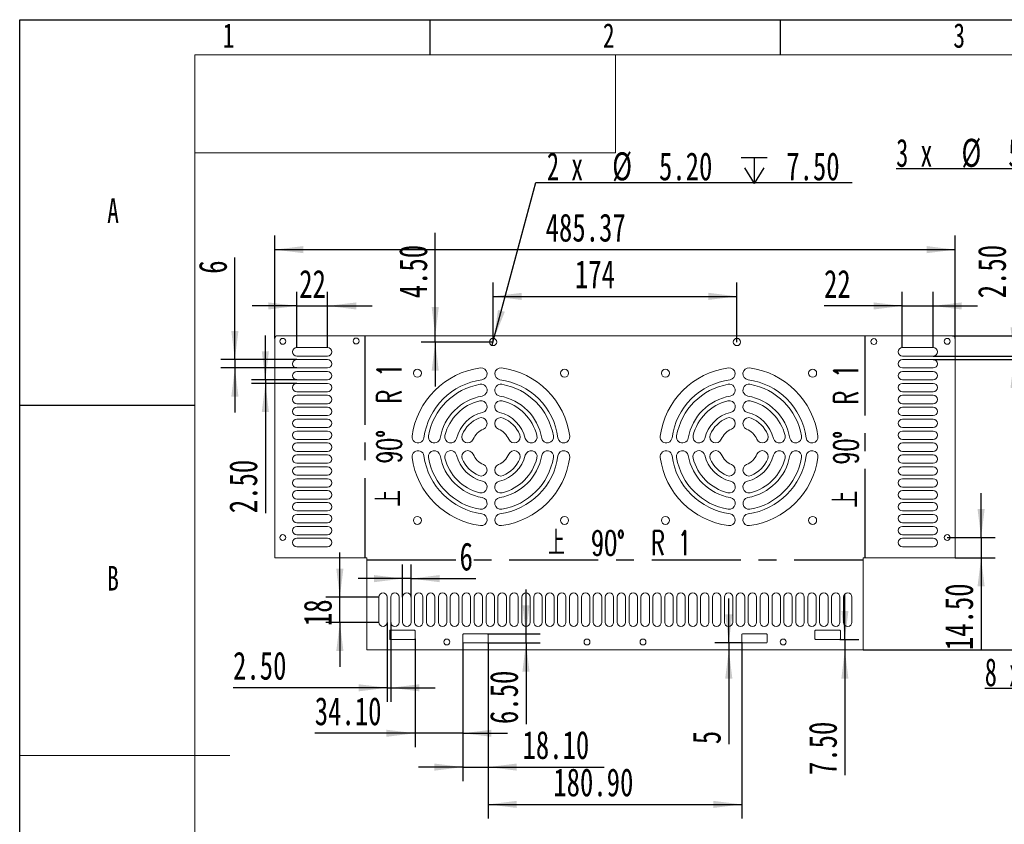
# Model space of a CAD drawing. Header units: millimetres. Extents: x 0 to 658, y -2 to 210.
# Tile 2 of 6: x 0 to 140, y 95 to 210. Entities that reach past the tile are written whole.
import ezdxf

# ---------------------------------------------------------------- set-up
doc = ezdxf.new("R2010")
doc.units = ezdxf.units.MM
doc.linetypes.add('CENTERX2', pattern=[20.32, 12.7, -2.54, 2.54, -2.54])
doc.layers.add('图框', color=7, linetype='Continuous')
doc.layers.add('粗实线层', color=7, linetype='Continuous', lineweight=15)
doc.styles.add('SLDTEXTSTYLE0', font='TXT', dxfattribs={"width": 0.7})
doc.styles.add('SLDTEXTSTYLE4', font='TXT', dxfattribs={"width": 0.633333})
doc.styles.add('SLDTEXTSTYLE5', font='TXT', dxfattribs={"width": 0.609091, "bigfont": 'bigfont'})
doc.dimstyles.new('SLDDIMSTYLE0', dxfattribs={"dimtxt": 4, "dimasz": 4.08, "dimexe": 0, "dimexo": 0.0625, "dimgap": 1, "dimtad": 2, "dimlfac": 5, "dimrnd": 1e-09, "dimzin": 4, "dimdsep": 46, "dimtxsty": 'SLDTEXTSTYLE0', "dimsah": 1, "dimcen": 0.09, "dimadec": 0, "dimazin": 1, "dimtfac": 1, "dimtmove": 0, "dimatfit": 0, "dimfxl": 0, "dimfrac": 2, "dimtolj": 1, "dimtzin": 12, "dimarcsym": 0})
doc.dimstyles.new('SLDDIMSTYLE1', dxfattribs={"dimtxt": 4, "dimasz": 4.08, "dimexe": 0, "dimexo": 0.0625, "dimgap": 1, "dimtad": 2, "dimlfac": 5, "dimrnd": 1e-09, "dimzin": 12, "dimdsep": 46, "dimtxsty": 'SLDTEXTSTYLE0', "dimsah": 1, "dimcen": 0.09, "dimadec": 0, "dimazin": 3, "dimtfac": 1, "dimtmove": 0, "dimatfit": 0, "dimfxl": 0, "dimfrac": 2, "dimtolj": 1, "dimtzin": 12, "dimarcsym": 0})
doc.dimstyles.new('SLDDIMSTYLE2', dxfattribs={"dimtxt": 4, "dimasz": 4.08, "dimexe": 0, "dimexo": 0.0625, "dimgap": 1, "dimtad": 2, "dimlfac": 5, "dimrnd": 1e-09, "dimzin": 12, "dimdsep": 46, "dimtxsty": 'SLDTEXTSTYLE0', "dimsah": 1, "dimcen": 0.09, "dimadec": 0, "dimazin": 3, "dimtfac": 1, "dimtofl": 0, "dimtmove": 0, "dimatfit": 3, "dimfxl": 0, "dimfrac": 2, "dimtolj": 1, "dimtzin": 12, "dimarcsym": 0})
doc.dimstyles.new('SLDDIMSTYLE3', dxfattribs={"dimtxt": 4, "dimasz": 4.08, "dimexe": 0, "dimexo": 0.0625, "dimgap": 1, "dimtad": 2, "dimlfac": 5, "dimrnd": 1e-09, "dimzin": 4, "dimdsep": 46, "dimtxsty": 'SLDTEXTSTYLE0', "dimsah": 1, "dimcen": 0.09, "dimadec": 0, "dimazin": 1, "dimtfac": 1, "dimtofl": 0, "dimtmove": 0, "dimatfit": 3, "dimfxl": 0, "dimfrac": 2, "dimtolj": 1, "dimtzin": 12, "dimarcsym": 0})
doc.dimstyles.new('SLDDIMSTYLE4', dxfattribs={"dimtxt": 4, "dimasz": 4.08, "dimexe": 0, "dimexo": 0.0625, "dimgap": 1, "dimtad": 0, "dimtih": 1, "dimtoh": 1, "dimlfac": 5, "dimrnd": 1e-09, "dimzin": 4, "dimdsep": 46, "dimtxsty": 'SLDTEXTSTYLE0', "dimblk1": 'NONE', "dimsah": 1, "dimcen": 0, "dimadec": 0, "dimazin": 1, "dimtfac": 1, "dimtmove": 0, "dimatfit": 3, "dimldrblk": 'NONE', "dimfxl": 0, "dimfrac": 2, "dimtolj": 1, "dimtzin": 12, "dimarcsym": 0})

# ---------------------------------------------------------------- blocks, each defined once
blk = doc.blocks.new('_D')
at = {"layer": '图框'}
for p, q in [((137.17, 136.11), (137.17, 142.46)), ((132.33, 136.11), (139.17, 136.11)), ((137.17, 136.11), (137.17, 133.21)), ((133.47, 133.21), (139.17, 133.21)), ((137.17, 133.21), (137.17, 120.04))]:
    blk.add_line(p, q, dxfattribs=at)
for points in [[(137.17, 136.11), (137.68, 140.19), (136.66, 140.19)], [(137.17, 133.21), (136.66, 129.13), (137.68, 129.13)]]:
    blk.add_solid(points, dxfattribs=at)
at = {"layer": '图框', "insert": (132.02, 120.04), "char_height": 4, "attachment_point": 1, "rotation": 90, "style": 'SLDTEXTSTYLE0'}
blk.add_mtext('14.50', dxfattribs=at)
blk = doc.blocks.new('_D_1')
at = {"layer": '图框'}
for p, q in [((39.54, 163.21), (39.54, 171.16)), ((43.94, 163.21), (43.94, 171.16)), ((39.54, 169.16), (33.19, 169.16)), ((39.54, 169.16), (43.94, 169.16)), ((43.94, 169.16), (50.29, 169.16))]:
    blk.add_line(p, q, dxfattribs=at)
for points in [[(39.54, 169.16), (35.46, 169.66), (35.46, 168.65)], [(43.94, 169.16), (48.02, 168.65), (48.02, 169.66)]]:
    blk.add_solid(points, dxfattribs=at)
at = {"layer": '图框', "insert": (39.88, 174.31), "char_height": 4, "attachment_point": 1, "style": 'SLDTEXTSTYLE0'}
blk.add_mtext('22', dxfattribs=at)
blk = doc.blocks.new('_D_2')
at = {"layer": '图框'}
for p, q in [((30.7, 161.51), (30.7, 176.07)), ((39.54, 161.51), (28.7, 161.51)), ((39.54, 160.31), (28.7, 160.31)), ((30.7, 161.51), (30.7, 160.31)), ((30.7, 160.31), (30.7, 153.96))]:
    blk.add_line(p, q, dxfattribs=at)
for points in [[(30.7, 161.51), (31.21, 165.59), (30.19, 165.59)], [(30.7, 160.31), (30.19, 156.23), (31.21, 156.23)]]:
    blk.add_solid(points, dxfattribs=at)
at = {"layer": '图框', "insert": (25.55, 173.75), "char_height": 4, "attachment_point": 1, "rotation": 90, "style": 'SLDTEXTSTYLE0'}
blk.add_mtext('6', dxfattribs=at)
blk = doc.blocks.new('_D_3')
at = {"layer": '图框'}
for p, q in [((35.05, 158.61), (35.05, 164.96)), ((39.54, 158.61), (33.05, 158.61)), ((39.54, 158.11), (33.05, 158.11)), ((35.05, 158.61), (35.05, 158.11)), ((35.05, 158.11), (35.05, 139.59))]:
    blk.add_line(p, q, dxfattribs=at)
for points in [[(35.05, 158.61), (35.56, 162.69), (34.54, 162.69)], [(35.05, 158.11), (34.54, 154.03), (35.56, 154.03)]]:
    blk.add_solid(points, dxfattribs=at)
at = {"layer": '图框', "insert": (29.89, 139.59), "char_height": 4, "attachment_point": 1, "rotation": 90, "style": 'SLDTEXTSTYLE0'}
blk.add_mtext('2.50', dxfattribs=at)
blk = doc.blocks.new('_D_4')
at = {"layer": '图框'}
for p, q in [((52.44, 124.01), (52.44, 112.68)), ((52.94, 124.01), (52.94, 112.68)), ((52.44, 114.68), (30.44, 114.68)), ((52.44, 114.68), (52.94, 114.68)), ((52.94, 114.68), (59.29, 114.68))]:
    blk.add_line(p, q, dxfattribs=at)
for points in [[(52.44, 114.68), (48.36, 115.18), (48.36, 114.17)], [(52.94, 114.68), (57.02, 114.17), (57.02, 115.18)]]:
    blk.add_solid(points, dxfattribs=at)
at = {"layer": '图框', "insert": (30.44, 119.83), "char_height": 4, "attachment_point": 1, "style": 'SLDTEXTSTYLE0'}
blk.add_mtext('2.50', dxfattribs=at)
blk = doc.blocks.new('_D_5')
at = {"layer": '图框'}
for p, q in [((45.68, 127.61), (45.68, 133.96)), ((51.24, 127.61), (43.68, 127.61)), ((45.68, 124.01), (45.68, 127.61)), ((51.24, 124.01), (43.68, 124.01)), ((45.68, 124.01), (45.68, 117.66))]:
    blk.add_line(p, q, dxfattribs=at)
for points in [[(45.68, 127.61), (46.19, 131.69), (45.17, 131.69)], [(45.68, 124.01), (45.17, 119.93), (46.19, 119.93)]]:
    blk.add_solid(points, dxfattribs=at)
at = {"layer": '图框', "insert": (40.52, 123.48), "char_height": 4, "attachment_point": 1, "rotation": 90, "style": 'SLDTEXTSTYLE0'}
blk.add_mtext('18', dxfattribs=at)
blk = doc.blocks.new('_D_6')
at = {"layer": '图框'}
for p, q in [((54.64, 127.61), (54.64, 132.25)), ((55.84, 127.61), (55.84, 132.25)), ((54.64, 130.25), (48.29, 130.25)), ((55.84, 130.25), (54.64, 130.25)), ((55.84, 130.25), (65.09, 130.25))]:
    blk.add_line(p, q, dxfattribs=at)
for points in [[(54.64, 130.25), (50.56, 130.76), (50.56, 129.74)], [(55.84, 130.25), (59.92, 129.74), (59.92, 130.76)]]:
    blk.add_solid(points, dxfattribs=at)
at = {"layer": '图框', "insert": (62.76, 135.41), "char_height": 4, "attachment_point": 1, "style": 'SLDTEXTSTYLE0'}
blk.add_mtext('6', dxfattribs=at)
blk = doc.blocks.new('_D_7')
at = {"layer": '图框'}
for p, q in [((125.93, 163.21), (125.93, 171.16)), ((130.33, 163.21), (130.33, 171.16)), ((125.93, 169.16), (114.76, 169.16)), ((125.93, 169.16), (130.33, 169.16)), ((130.33, 169.16), (136.68, 169.16))]:
    blk.add_line(p, q, dxfattribs=at)
for points in [[(125.93, 169.16), (121.85, 169.66), (121.85, 168.65)], [(130.33, 169.16), (134.41, 168.65), (134.41, 169.66)]]:
    blk.add_solid(points, dxfattribs=at)
at = {"layer": '图框', "insert": (114.76, 174.31), "char_height": 4, "attachment_point": 1, "style": 'SLDTEXTSTYLE0'}
blk.add_mtext('22', dxfattribs=at)
blk = doc.blocks.new('_D_8')
at = {"layer": '图框'}
for p, q in [((141.86, 162.01), (141.86, 179.57)), ((130.33, 162.01), (143.86, 162.01)), ((141.86, 161.51), (141.86, 162.01)), ((130.33, 161.51), (143.86, 161.51)), ((141.86, 161.51), (141.86, 155.16))]:
    blk.add_line(p, q, dxfattribs=at)
for points in [[(141.86, 162.01), (142.37, 166.09), (141.36, 166.09)], [(141.86, 161.51), (141.36, 157.43), (142.37, 157.43)]]:
    blk.add_solid(points, dxfattribs=at)
at = {"layer": '图框', "insert": (136.71, 170.25), "char_height": 4, "attachment_point": 1, "rotation": 90, "style": 'SLDTEXTSTYLE0'}
blk.add_mtext('2.50', dxfattribs=at)
blk = doc.blocks.new('_D_9')
at = {"layer": '图框'}
for p, q in [((36.4, 164.51), (36.4, 179.19)), ((133.47, 164.51), (133.47, 179.19)), ((36.4, 177.19), (133.47, 177.19))]:
    blk.add_line(p, q, dxfattribs=at)
for points in [[(36.4, 177.19), (40.48, 176.68), (40.48, 177.7)], [(133.47, 177.19), (129.39, 177.7), (129.39, 176.68)]]:
    blk.add_solid(points, dxfattribs=at)
at = {"layer": '图框', "insert": (75.04, 182.34), "char_height": 4, "attachment_point": 1, "style": 'SLDTEXTSTYLE0'}
blk.add_mtext('485.37', dxfattribs=at)
blk = doc.blocks.new('_D_10')
at = {"layer": '图框'}
for p, q in [((133.07, 164.91), (151.47, 164.91)), ((149.47, 164.91), (149.47, 120.07)), ((120.34, 120.07), (151.47, 120.07))]:
    blk.add_line(p, q, dxfattribs=at)
for points in [[(149.47, 164.91), (148.97, 160.83), (149.98, 160.83)], [(149.47, 120.07), (149.98, 124.15), (148.97, 124.15)]]:
    blk.add_solid(points, dxfattribs=at)
at = {"layer": '图框', "insert": (144.32, 135.98), "char_height": 4, "attachment_point": 1, "rotation": 90, "style": 'SLDTEXTSTYLE0'}
blk.add_mtext('224.18', dxfattribs=at)
blk = doc.blocks.new('_D_11')
at = {"layer": '图框'}
for p, q in [((72.24, 122.37), (72.24, 128.72)), ((66.76, 122.37), (74.24, 122.37)), ((72.24, 121.07), (72.24, 122.37)), ((66.76, 121.07), (74.24, 121.07)), ((72.24, 121.07), (72.24, 109.5))]:
    blk.add_line(p, q, dxfattribs=at)
for points in [[(72.24, 122.37), (72.74, 126.45), (71.73, 126.45)], [(72.24, 121.07), (71.73, 116.99), (72.74, 116.99)]]:
    blk.add_solid(points, dxfattribs=at)
at = {"layer": '图框', "insert": (67.08, 109.5), "char_height": 4, "attachment_point": 1, "rotation": 90, "style": 'SLDTEXTSTYLE0'}
blk.add_mtext('6.50', dxfattribs=at)
blk = doc.blocks.new('_D_12')
at = {"layer": '图框'}
for p, q in [((63.23, 121.16), (63.23, 101.36)), ((66.85, 121.16), (66.85, 101.36)), ((63.23, 103.36), (56.88, 103.36)), ((63.23, 103.36), (66.85, 103.36)), ((66.85, 103.36), (83.37, 103.36))]:
    blk.add_line(p, q, dxfattribs=at)
for points in [[(63.23, 103.36), (59.15, 103.87), (59.15, 102.85)], [(66.85, 103.36), (70.93, 102.85), (70.93, 103.87)]]:
    blk.add_solid(points, dxfattribs=at)
at = {"layer": '图框', "insert": (71.74, 108.52), "char_height": 4, "attachment_point": 1, "style": 'SLDTEXTSTYLE0'}
blk.add_mtext('18.10', dxfattribs=at)
blk = doc.blocks.new('_D_13')
at = {"layer": '图框'}
for p, q in [((101.17, 121.07), (101.17, 127.42)), ((103.12, 121.07), (99.17, 121.07)), ((101.17, 121.07), (101.17, 120.07)), ((101.17, 120.07), (101.17, 106.63))]:
    blk.add_line(p, q, dxfattribs=at)
for points in [[(101.17, 121.07), (101.68, 125.15), (100.66, 125.15)], [(101.17, 120.07), (100.66, 115.99), (101.68, 115.99)]]:
    blk.add_solid(points, dxfattribs=at)
at = {"layer": '图框', "insert": (96.01, 106.63), "char_height": 4, "attachment_point": 1, "rotation": 90, "style": 'SLDTEXTSTYLE0'}
blk.add_mtext('5', dxfattribs=at)
blk = doc.blocks.new('_D_14')
at = {"layer": '图框'}
for p, q in [((117.73, 121.57), (117.73, 127.92)), ((117, 121.57), (119.73, 121.57)), ((117.73, 121.57), (117.73, 120.07)), ((117.73, 120.07), (117.73, 102.22))]:
    blk.add_line(p, q, dxfattribs=at)
for points in [[(117.73, 121.57), (118.24, 125.65), (117.23, 125.65)], [(117.73, 120.07), (117.23, 115.99), (118.24, 115.99)]]:
    blk.add_solid(points, dxfattribs=at)
at = {"layer": '图框', "insert": (112.58, 102.22), "char_height": 4, "attachment_point": 1, "rotation": 90, "style": 'SLDTEXTSTYLE0'}
blk.add_mtext('7.50', dxfattribs=at)
blk = doc.blocks.new('_D_15')
at = {"layer": '图框'}
for p, q in [((56.41, 121.66), (56.41, 106.19)), ((63.23, 121.16), (63.23, 106.19)), ((56.41, 108.19), (42.1, 108.19)), ((63.23, 108.19), (56.41, 108.19)), ((63.23, 108.19), (69.58, 108.19))]:
    blk.add_line(p, q, dxfattribs=at)
for points in [[(56.41, 108.19), (52.33, 108.69), (52.33, 107.68)], [(63.23, 108.19), (67.31, 107.68), (67.31, 108.69)]]:
    blk.add_solid(points, dxfattribs=at)
at = {"layer": '图框', "insert": (42.1, 113.34), "char_height": 4, "attachment_point": 1, "style": 'SLDTEXTSTYLE0'}
blk.add_mtext('34.10', dxfattribs=at)
blk = doc.blocks.new('_D_16')
at = {"layer": '图框'}
for p, q in [((66.85, 121.16), (66.85, 96.03)), ((103.03, 121.16), (103.03, 96.03)), ((66.85, 98.03), (103.03, 98.03))]:
    blk.add_line(p, q, dxfattribs=at)
for points in [[(66.85, 98.03), (70.93, 97.53), (70.93, 98.54)], [(103.03, 98.03), (98.95, 98.54), (98.95, 97.53)]]:
    blk.add_solid(points, dxfattribs=at)
at = {"layer": '图框', "insert": (76.13, 103.19), "char_height": 4, "attachment_point": 1, "style": 'SLDTEXTSTYLE0'}
blk.add_mtext('180.90', dxfattribs=at)
blk = doc.blocks.new('SW_SYMBOL_HOLE_DEPTH')
at = {"layer": '图框', "color": 0}
for p, q in [((0, 875), (800, 875)), ((400, 875), (400, 75)), ((100, 555), (400, 75)), ((700, 555), (400, 75))]:
    blk.add_line(p, q, dxfattribs=at)
blk = doc.blocks.new('_D_17')
at = {"layer": '图框'}
for p, q in [((67.67, 164.51), (73.64, 186.77)), ((73.64, 186.77), (118.76, 186.77)), ((67.4, 163.51), (67.67, 164.51))]:
    blk.add_line(p, q, dxfattribs=at)
blk.add_solid([(67.67, 164.51), (69.22, 168.32), (68.24, 168.58)], dxfattribs=at)
at = {"layer": '图框', "xscale": 0.004654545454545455, "yscale": 0.004654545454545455, "zscale": 0.004654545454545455}
blk.add_blockref('SW_SYMBOL_HOLE_DEPTH', (102.93, 186.26), dxfattribs=at)
at = {"layer": '图框', "char_height": 4, "attachment_point": 1}
for s, insert, style in [('2 x', (75.23, 191.08), 'SLDTEXTSTYLE4'), ('%%c', (84.54, 191.08), 'SLDTEXTSTYLE0'), ('5.20', (91.21, 191.08), 'SLDTEXTSTYLE0'), ('7.50', (109.37, 191.08), 'SLDTEXTSTYLE0')]:
    blk.add_mtext(s, dxfattribs=dict(at, insert=insert, style=style))
blk = doc.blocks.new('_NONE')
blk = doc.blocks.new('_D_18')
at = {"layer": '图框'}
for p, q in [((67.54, 164.01), (67.54, 172.52)), ((102.34, 164.01), (102.34, 172.52)), ((67.54, 170.52), (102.34, 170.52))]:
    blk.add_line(p, q, dxfattribs=at)
for points in [[(67.54, 170.52), (71.62, 170.01), (71.62, 171.03)], [(102.34, 170.52), (98.26, 171.03), (98.26, 170.01)]]:
    blk.add_solid(points, dxfattribs=at)
at = {"layer": '图框', "insert": (79.21, 175.68), "char_height": 4, "attachment_point": 1, "style": 'SLDTEXTSTYLE0'}
blk.add_mtext('174', dxfattribs=at)
blk = doc.blocks.new('_D_19')
at = {"layer": '图框'}
for p, q in [((59.29, 164.91), (59.29, 179.57)), ((59.29, 164.01), (59.29, 164.91)), ((67.54, 164.01), (57.29, 164.01)), ((59.29, 164.01), (59.29, 157.66))]:
    blk.add_line(p, q, dxfattribs=at)
for points in [[(59.29, 164.91), (59.79, 168.99), (58.78, 168.99)], [(59.29, 164.01), (58.78, 159.93), (59.79, 159.93)]]:
    blk.add_solid(points, dxfattribs=at)
at = {"layer": '图框', "insert": (54.13, 170.25), "char_height": 4, "attachment_point": 1, "rotation": 90, "style": 'SLDTEXTSTYLE0'}
blk.add_mtext('4.50', dxfattribs=at)
blk = doc.blocks.new('_D_22')
at = {"layer": '图框'}
for p, q in [((193.3, 132.77), (192.73, 131.78)), ((192.73, 131.78), (182.82, 114.59)), ((182.82, 114.59), (137.7, 114.59))]:
    blk.add_line(p, q, dxfattribs=at)
blk.add_solid([(192.73, 131.78), (190.25, 128.5), (191.13, 127.99)], dxfattribs=at)
at = {"layer": '图框', "xscale": 0.004654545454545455, "yscale": 0.004654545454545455, "zscale": 0.004654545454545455}
blk.add_blockref('SW_SYMBOL_HOLE_DEPTH', (165.4, 114.07), dxfattribs=at)
at = {"layer": '图框', "char_height": 4, "attachment_point": 1}
for s, insert, style in [('8 x', (137.7, 118.9), 'SLDTEXTSTYLE4'), ('%%c', (147.01, 118.9), 'SLDTEXTSTYLE0'), ('5.70', (153.68, 118.9), 'SLDTEXTSTYLE0'), ('7.50', (171.84, 118.9), 'SLDTEXTSTYLE0')]:
    blk.add_mtext(s, dxfattribs=dict(at, insert=insert, style=style))
blk = doc.blocks.new('_D_33')
at = {"layer": '图框'}
for p, q in [((163.19, 188.7), (125.06, 188.7)), ((172.38, 157), (163.19, 188.7)), ((172.67, 156), (172.38, 157))]:
    blk.add_line(p, q, dxfattribs=at)
blk.add_solid([(172.38, 157), (171.73, 161.06), (170.76, 160.77)], dxfattribs=at)
at = {"layer": '图框', "xscale": 0.004654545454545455, "yscale": 0.004654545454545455, "zscale": 0.004654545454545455}
blk.add_blockref('SW_SYMBOL_HOLE_DEPTH', (152.76, 188.18), dxfattribs=at)
at = {"layer": '图框', "char_height": 4, "attachment_point": 1}
for s, insert, style in [('3 x', (125.06, 193.01), 'SLDTEXTSTYLE4'), ('%%c', (134.37, 193.01), 'SLDTEXTSTYLE0'), ('5.20', (141.04, 193.01), 'SLDTEXTSTYLE0'), ('3', (159.2, 193.01), 'SLDTEXTSTYLE0')]:
    blk.add_mtext(s, dxfattribs=dict(at, insert=insert, style=style))

msp = doc.modelspace()

# ---------------------------------------------------------------- linework, layer by layer
at = {"color": 7, "linetype": 'Continuous', "lineweight": 15}
for p, q in [((36.3999, 164.5099), (36.3999, 133.2099)), ((133.0737, 164.9099), (36.7999, 164.9099)), ((133.4737, 164.5099), (133.4737, 133.2099)), ((39.5399, 163.2099), (43.9399, 163.2099)), ((125.9337, 163.2099), (130.3337, 163.2099)), ((43.9399, 162.0099), (39.5399, 162.0099)), ((130.3337, 162.0099), (125.9337, 162.0099)), ((39.5399, 161.5099), (43.9399, 161.5099)), ((43.9399, 160.3099), (39.5399, 160.3099)), ((125.9337, 161.5099), (130.3337, 161.5099)), ((130.3337, 160.3099), (125.9337, 160.3099)), ((39.5399, 159.8099), (43.9399, 159.8099)), ((125.9337, 159.8099), (130.3337, 159.8099)), ((43.9399, 158.6099), (39.5399, 158.6099)), ((39.5399, 158.1099), (43.9399, 158.1099)), ((130.3337, 158.6099), (125.9337, 158.6099)), ((125.9337, 158.1099), (130.3337, 158.1099)), ((43.9399, 156.9099), (39.5399, 156.9099)), ((39.5399, 156.4099), (43.9399, 156.4099)), ((130.3337, 156.9099), (125.9337, 156.9099)), ((125.9337, 156.4099), (130.3337, 156.4099)), ((43.9399, 155.2099), (39.5399, 155.2099)), ((39.5399, 154.7099), (43.9399, 154.7099)), ((130.3337, 155.2099), (125.9337, 155.2099)), ((125.9337, 154.7099), (130.3337, 154.7099)), ((43.9399, 153.5099), (39.5399, 153.5099)), ((130.3337, 153.5099), (125.9337, 153.5099)), ((39.5399, 153.0099), (43.9399, 153.0099)), ((43.9399, 151.8099), (39.5399, 151.8099)), ((125.9337, 153.0099), (130.3337, 153.0099)), ((130.3337, 151.8099), (125.9337, 151.8099)), ((39.5399, 151.3099), (43.9399, 151.3099)), ((125.9337, 151.3099), (130.3337, 151.3099)), ((43.9399, 150.1099), (39.5399, 150.1099)), ((39.5399, 149.6099), (43.9399, 149.6099)), ((130.3337, 150.1099), (125.9337, 150.1099)), ((125.9337, 149.6099), (130.3337, 149.6099)), ((43.9399, 148.4099), (39.5399, 148.4099)), ((39.5399, 147.9099), (43.9399, 147.9099)), ((130.3337, 148.4099), (125.9337, 148.4099)), ((125.9337, 147.9099), (130.3337, 147.9099)), ((43.9399, 146.7099), (39.5399, 146.7099)), ((39.5399, 146.2099), (43.9399, 146.2099)), ((130.3337, 146.7099), (125.9337, 146.7099)), ((125.9337, 146.2099), (130.3337, 146.2099)), ((43.9399, 145.0099), (39.5399, 145.0099)), ((130.3337, 145.0099), (125.9337, 145.0099)), ((39.5399, 144.5099), (43.9399, 144.5099)), ((43.9399, 143.3099), (39.5399, 143.3099)), ((125.9337, 144.5099), (130.3337, 144.5099)), ((130.3337, 143.3099), (125.9337, 143.3099)), ((39.5399, 142.8099), (43.9399, 142.8099)), ((125.9337, 142.8099), (130.3337, 142.8099)), ((43.9399, 141.6099), (39.5399, 141.6099)), ((39.5399, 141.1099), (43.9399, 141.1099)), ((130.3337, 141.6099), (125.9337, 141.6099)), ((125.9337, 141.1099), (130.3337, 141.1099)), ((43.9399, 139.9099), (39.5399, 139.9099)), ((39.5399, 139.4099), (43.9399, 139.4099)), ((130.3337, 139.9099), (125.9337, 139.9099)), ((125.9337, 139.4099), (130.3337, 139.4099)), ((43.9399, 138.2099), (39.5399, 138.2099)), ((39.5399, 137.7099), (43.9399, 137.7099)), ((130.3337, 138.2099), (125.9337, 138.2099)), ((125.9337, 137.7099), (130.3337, 137.7099)), ((43.9399, 136.5099), (39.5399, 136.5099)), ((130.3337, 136.5099), (125.9337, 136.5099)), ((39.5399, 136.0099), (43.9399, 136.0099)), ((125.9337, 136.0099), (130.3337, 136.0099)), ((43.9399, 134.8099), (39.5399, 134.8099)), ((130.3337, 134.8099), (125.9337, 134.8099)), ((49.5368, 133.2099), (36.3999, 133.2099)), ((49.5368, 120.073), (49.5368, 133.2099)), ((133.4737, 133.2099), (120.3368, 133.2099)), ((120.3368, 133.2099), (120.3368, 120.073)), ((51.2368, 124.013), (51.2368, 127.613)), ((52.4368, 127.613), (52.4368, 124.013)), ((52.9368, 124.013), (52.9368, 127.613)), ((54.1368, 127.613), (54.1368, 124.013)), ((54.6368, 124.013), (54.6368, 127.613)), ((55.8368, 127.613), (55.8368, 124.013)), ((56.3368, 124.013), (56.3368, 127.613)), ((57.5368, 127.613), (57.5368, 124.013)), ((58.0368, 124.013), (58.0368, 127.613)), ((59.2368, 127.613), (59.2368, 124.013)), ((59.7368, 124.013), (59.7368, 127.613)), ((60.9368, 127.613), (60.9368, 124.013)), ((61.4368, 124.013), (61.4368, 127.613)), ((62.6368, 127.613), (62.6368, 124.013)), ((63.1368, 124.013), (63.1368, 127.613)), ((64.3368, 127.613), (64.3368, 124.013)), ((64.8368, 124.013), (64.8368, 127.613)), ((66.0368, 127.613), (66.0368, 124.013)), ((66.5368, 124.013), (66.5368, 127.613)), ((67.7368, 127.613), (67.7368, 124.013)), ((68.2368, 124.013), (68.2368, 127.613)), ((69.4368, 127.613), (69.4368, 124.013)), ((69.9368, 124.013), (69.9368, 127.613)), ((71.1368, 127.613), (71.1368, 124.013)), ((71.6368, 124.013), (71.6368, 127.613)), ((72.8368, 127.613), (72.8368, 124.013)), ((73.3368, 124.013), (73.3368, 127.613)), ((74.5368, 127.613), (74.5368, 124.013)), ((75.0368, 124.013), (75.0368, 127.613)), ((76.2368, 127.613), (76.2368, 124.013)), ((76.7368, 124.013), (76.7368, 127.613)), ((77.9368, 127.613), (77.9368, 124.013)), ((78.4368, 124.013), (78.4368, 127.613)), ((79.6368, 127.613), (79.6368, 124.013)), ((80.1368, 124.013), (80.1368, 127.613)), ((81.3368, 127.613), (81.3368, 124.013)), ((81.8368, 124.013), (81.8368, 127.613)), ((83.0368, 127.613), (83.0368, 124.013)), ((83.5368, 124.013), (83.5368, 127.613)), ((84.7368, 127.613), (84.7368, 124.013)), ((85.2368, 124.013), (85.2368, 127.613)), ((86.4368, 127.613), (86.4368, 124.013)), ((86.9368, 124.013), (86.9368, 127.613)), ((88.1368, 127.613), (88.1368, 124.013)), ((88.6368, 124.013), (88.6368, 127.613)), ((89.8368, 127.613), (89.8368, 124.013)), ((90.3368, 124.013), (90.3368, 127.613)), ((91.5368, 127.613), (91.5368, 124.013)), ((92.0368, 124.013), (92.0368, 127.613)), ((93.2368, 127.613), (93.2368, 124.013)), ((93.7368, 124.013), (93.7368, 127.613)), ((94.9368, 127.613), (94.9368, 124.013)), ((95.4368, 124.013), (95.4368, 127.613)), ((96.6368, 127.613), (96.6368, 124.013)), ((97.1368, 124.013), (97.1368, 127.613)), ((98.3368, 127.613), (98.3368, 124.013)), ((98.8368, 124.013), (98.8368, 127.613)), ((100.0368, 127.613), (100.0368, 124.013)), ((100.5368, 124.013), (100.5368, 127.613)), ((101.7368, 127.613), (101.7368, 124.013)), ((102.2368, 124.013), (102.2368, 127.613)), ((103.4368, 127.613), (103.4368, 124.013)), ((103.9368, 124.013), (103.9368, 127.613)), ((105.1368, 127.613), (105.1368, 124.013)), ((105.6368, 124.013), (105.6368, 127.613)), ((106.8368, 127.613), (106.8368, 124.013)), ((107.3368, 124.013), (107.3368, 127.613)), ((108.5368, 127.613), (108.5368, 124.013)), ((109.0368, 124.013), (109.0368, 127.613)), ((110.2368, 127.613), (110.2368, 124.013)), ((110.7368, 124.013), (110.7368, 127.613)), ((111.9368, 127.613), (111.9368, 124.013)), ((112.4368, 124.013), (112.4368, 127.613)), ((113.6368, 127.613), (113.6368, 124.013)), ((114.1368, 124.013), (114.1368, 127.613)), ((115.3368, 127.613), (115.3368, 124.013)), ((115.8368, 124.013), (115.8368, 127.613)), ((117.0368, 127.613), (117.0368, 124.013)), ((117.5368, 124.013), (117.5368, 127.613)), ((118.7368, 127.613), (118.7368, 124.013)), ((52.7868, 122.783), (52.7868, 121.663)), ((56.3168, 122.873), (52.8768, 122.873)), ((56.4068, 121.663), (56.4068, 122.783)), ((63.2268, 122.283), (63.2268, 121.163)), ((66.7568, 122.373), (63.3168, 122.373)), ((66.8468, 121.163), (66.8468, 122.283)), ((103.0268, 122.283), (103.0268, 121.163)), ((106.5568, 122.373), (103.1168, 122.373)), ((106.6468, 121.163), (106.6468, 122.283)), ((113.4668, 122.783), (113.4668, 121.663)), ((116.9968, 122.873), (113.5568, 122.873)), ((117.0868, 121.663), (117.0868, 122.783)), ((52.8768, 121.573), (56.3168, 121.573)), ((63.3168, 121.073), (66.7568, 121.073)), ((103.1168, 121.073), (106.5568, 121.073)), ((113.5568, 121.573), (116.9968, 121.573)), ((49.5368, 120.073), (120.3368, 120.073))]:
    msp.add_line(p, q, dxfattribs=at)
at = {"color": 7, "linetype": 'CENTERX2'}
for p, q in [((49.2384, 164.9099), (49.2384, 133.2099)), ((120.6353, 133.2099), (120.6353, 164.9099)), ((49.5368, 132.9115), (120.3368, 132.9115))]:
    msp.add_line(p, q, dxfattribs=at)
at = {"color": 7, "linetype": 'Continuous', "lineweight": 15}
for centre, radius in [((37.5399, 164.1099), 0.42), ((47.9999, 164.1499), 0.42), ((67.5368, 164.0099), 0.52), ((102.3368, 164.0099), 0.52), ((121.8737, 164.0699), 0.42), ((132.3337, 164.1099), 0.42), ((56.7368, 159.5599), 0.57), ((77.7368, 159.5599), 0.57), ((92.1368, 159.5599), 0.57), ((113.1368, 159.5599), 0.57), ((56.7368, 138.5599), 0.57), ((77.7368, 138.5599), 0.57), ((92.1368, 138.5599), 0.57), ((113.1368, 138.5599), 0.57), ((37.5399, 136.1099), 0.42), ((132.3337, 136.1099), 0.42), ((60.9368, 121.213), 0.42), ((80.9368, 121.213), 0.42), ((88.9368, 121.213), 0.42), ((108.9368, 121.213), 0.42)]:
    msp.add_circle(centre, radius, dxfattribs=at)
for centre, radius, start, end in [((36.7999, 164.5099), 0.4, 90, 180), ((133.0737, 164.5099), 0.4, 0, 90), ((39.5399, 162.6099), 0.6, 90, 270), ((43.9399, 162.6099), 0.6, 270, 90), ((125.9337, 162.6099), 0.6, 90, 270), ((130.3337, 162.6099), 0.6, 270, 90), ((39.5399, 160.9099), 0.6, 90, 270), ((43.9399, 160.9099), 0.6, 270, 90), ((67.2368, 149.0599), 11.35, 97.662256, 172.337744), ((65.8368, 159.4662), 0.85, 277.662256, 97.662256), ((68.6368, 159.4662), 0.85, 82.337744, 262.337744), ((67.2368, 149.0599), 11.35, 7.662256, 82.337744), ((102.6368, 149.0599), 11.35, 97.662256, 172.337744), ((101.2368, 159.4662), 0.85, 277.662256, 97.662256), ((104.0368, 159.4662), 0.85, 82.337744, 262.337744), ((102.6368, 149.0599), 11.35, 7.662256, 82.337744), ((125.9337, 160.9099), 0.6, 90, 270), ((130.3337, 160.9099), 0.6, 270, 90), ((39.5399, 159.2099), 0.6, 90, 270), ((43.9399, 159.2099), 0.6, 270, 90), ((125.9337, 159.2099), 0.6, 90, 270), ((130.3337, 159.2099), 0.6, 270, 90), ((39.5399, 157.5099), 0.6, 90, 270), ((43.9399, 157.5099), 0.6, 270, 90), ((67.2368, 149.0599), 9.65, 97.662256, 172.337744), ((67.2368, 149.0599), 9.05, 99.830365, 170.169635), ((65.8368, 157.1395), 0.85, 279.830365, 99.830365), ((68.6368, 157.1395), 0.85, 80.169635, 260.169635), ((67.2368, 149.0599), 9.65, 7.662256, 82.337744), ((67.2368, 149.0599), 9.05, 9.830365, 80.169635), ((102.6368, 149.0599), 9.65, 97.662256, 172.337744), ((102.6368, 149.0599), 9.05, 99.830365, 170.169635), ((101.2368, 157.1395), 0.85, 279.830365, 99.830365), ((104.0368, 157.1395), 0.85, 80.169635, 260.169635), ((102.6368, 149.0599), 9.65, 7.662256, 82.337744), ((102.6368, 149.0599), 9.05, 9.830365, 80.169635), ((125.9337, 157.5099), 0.6, 90, 270), ((130.3337, 157.5099), 0.6, 270, 90), ((39.5399, 155.8099), 0.6, 90, 270), ((43.9399, 155.8099), 0.6, 270, 90), ((67.2368, 149.0599), 7.35, 99.830365, 170.169635), ((67.2368, 149.0599), 7.35, 9.830365, 80.169635), ((102.6368, 149.0599), 7.35, 99.830365, 170.169635), ((102.6368, 149.0599), 7.35, 9.830365, 80.169635), ((125.9337, 155.8099), 0.6, 90, 270), ((130.3337, 155.8099), 0.6, 270, 90), ((39.5399, 154.1099), 0.6, 90, 270), ((43.9399, 154.1099), 0.6, 270, 90), ((67.2368, 149.0599), 6.75, 103.726539, 166.273461), ((65.8368, 154.7914), 0.85, 283.726539, 103.726539), ((68.6368, 154.7914), 0.85, 76.273461, 256.273461), ((67.2368, 149.0599), 6.75, 13.726539, 76.273461), ((102.6368, 149.0599), 6.75, 103.726539, 166.273461), ((101.2368, 154.7914), 0.85, 283.726539, 103.726539), ((104.0368, 154.7914), 0.85, 76.273461, 256.273461), ((102.6368, 149.0599), 6.75, 13.726539, 76.273461), ((125.9337, 154.1099), 0.6, 90, 270), ((130.3337, 154.1099), 0.6, 270, 90), ((67.2368, 149.0599), 5.05, 103.726539, 166.273461), ((67.2368, 149.0599), 4.45, 112.88538, 157.11462), ((65.8368, 152.3766), 0.85, 292.88538, 112.88538), ((68.6368, 152.3766), 0.85, 67.11462, 247.11462), ((67.2368, 149.0599), 5.05, 13.726539, 76.273461), ((67.2368, 149.0599), 4.45, 22.88538, 67.11462), ((102.6368, 149.0599), 5.05, 103.726539, 166.273461), ((102.6368, 149.0599), 4.45, 112.88538, 157.11462), ((101.2368, 152.3766), 0.85, 292.88538, 112.88538), ((104.0368, 152.3766), 0.85, 67.11462, 247.11462), ((102.6368, 149.0599), 5.05, 13.726539, 76.273461), ((102.6368, 149.0599), 4.45, 22.88538, 67.11462), ((39.5399, 152.4099), 0.6, 90, 270), ((43.9399, 152.4099), 0.6, 270, 90), ((125.9337, 152.4099), 0.6, 90, 270), ((130.3337, 152.4099), 0.6, 270, 90), ((39.5399, 150.7099), 0.6, 90, 270), ((43.9399, 150.7099), 0.6, 270, 90), ((56.8306, 150.4599), 0.85, 172.337744, 352.337744), ((59.1572, 150.4599), 0.85, 170.169635, 350.169635), ((61.5054, 150.4599), 0.85, 166.273461, 346.273461), ((63.9202, 150.4599), 0.85, 157.11462, 337.11462), ((67.2368, 149.0599), 2.75, 112.88538, 157.11462), ((67.2368, 149.0599), 2.75, 22.88538, 67.11462), ((70.5535, 150.4599), 0.85, 202.88538, 22.88538), ((72.9683, 150.4599), 0.85, 193.726539, 13.726539), ((75.3164, 150.4599), 0.85, 189.830365, 9.830365), ((77.6431, 150.4599), 0.85, 187.662256, 7.662256), ((92.2306, 150.4599), 0.85, 172.337744, 352.337744), ((94.5572, 150.4599), 0.85, 170.169635, 350.169635), ((96.9054, 150.4599), 0.85, 166.273461, 346.273461), ((99.3202, 150.4599), 0.85, 157.11462, 337.11462), ((102.6368, 149.0599), 2.75, 112.88538, 157.11462), ((102.6368, 149.0599), 2.75, 22.88538, 67.11462), ((105.9535, 150.4599), 0.85, 202.88538, 22.88538), ((108.3683, 150.4599), 0.85, 193.726539, 13.726539), ((110.7164, 150.4599), 0.85, 189.830365, 9.830365), ((113.0431, 150.4599), 0.85, 187.662256, 7.662256), ((125.9337, 150.7099), 0.6, 90, 270), ((130.3337, 150.7099), 0.6, 270, 90), ((39.5399, 149.0099), 0.6, 90, 270), ((43.9399, 149.0099), 0.6, 270, 90), ((125.9337, 149.0099), 0.6, 90, 270), ((130.3337, 149.0099), 0.6, 270, 90), ((39.5399, 147.3099), 0.6, 90, 270), ((43.9399, 147.3099), 0.6, 270, 90), ((56.8306, 147.6599), 0.85, 7.662256, 187.662256), ((67.2368, 149.0599), 11.35, 187.662256, 262.337744), ((67.2368, 149.0599), 9.65, 187.662256, 262.337744), ((59.1572, 147.6599), 0.85, 9.830365, 189.830365), ((67.2368, 149.0599), 9.05, 189.830365, 260.169635), ((67.2368, 149.0599), 7.35, 189.830365, 260.169635), ((61.5054, 147.6599), 0.85, 13.726539, 193.726539), ((67.2368, 149.0599), 5.05, 193.726539, 256.273461), ((63.9202, 147.6599), 0.85, 22.88538, 202.88538), ((67.2368, 149.0599), 2.75, 202.88538, 247.11462), ((67.2368, 149.0599), 2.75, 292.88538, 337.11462), ((67.2368, 149.0599), 5.05, 283.726539, 346.273461), ((67.2368, 149.0599), 7.35, 279.830365, 350.169635), ((67.2368, 149.0599), 9.65, 277.662256, 352.337744), ((67.2368, 149.0599), 11.35, 277.662256, 352.337744), ((67.2368, 149.0599), 9.05, 279.830365, 350.169635), ((70.5535, 147.6599), 0.85, 337.11462, 157.11462), ((72.9683, 147.6599), 0.85, 346.273461, 166.273461), ((75.3164, 147.6599), 0.85, 350.169635, 170.169635), ((77.6431, 147.6599), 0.85, 352.337744, 172.337744), ((92.2306, 147.6599), 0.85, 7.662256, 187.662256), ((102.6368, 149.0599), 11.35, 187.662256, 262.337744), ((102.6368, 149.0599), 9.65, 187.662256, 262.337744), ((94.5572, 147.6599), 0.85, 9.830365, 189.830365), ((102.6368, 149.0599), 9.05, 189.830365, 260.169635), ((102.6368, 149.0599), 7.35, 189.830365, 260.169635), ((96.9054, 147.6599), 0.85, 13.726539, 193.726539), ((102.6368, 149.0599), 5.05, 193.726539, 256.273461), ((99.3202, 147.6599), 0.85, 22.88538, 202.88538), ((102.6368, 149.0599), 2.75, 202.88538, 247.11462), ((102.6368, 149.0599), 2.75, 292.88538, 337.11462), ((102.6368, 149.0599), 5.05, 283.726539, 346.273461), ((102.6368, 149.0599), 7.35, 279.830365, 350.169635), ((102.6368, 149.0599), 9.65, 277.662256, 352.337744), ((102.6368, 149.0599), 11.35, 277.662256, 352.337744), ((102.6368, 149.0599), 9.05, 279.830365, 350.169635), ((105.9535, 147.6599), 0.85, 337.11462, 157.11462), ((108.3683, 147.6599), 0.85, 346.273461, 166.273461), ((110.7164, 147.6599), 0.85, 350.169635, 170.169635), ((113.0431, 147.6599), 0.85, 352.337744, 172.337744), ((125.9337, 147.3099), 0.6, 90, 270), ((130.3337, 147.3099), 0.6, 270, 90), ((39.5399, 145.6099), 0.6, 90, 270), ((43.9399, 145.6099), 0.6, 270, 90), ((67.2368, 149.0599), 6.75, 193.726539, 256.273461), ((67.2368, 149.0599), 4.45, 202.88538, 247.11462), ((65.8368, 145.7433), 0.85, 247.11462, 67.11462), ((68.6368, 145.7433), 0.85, 112.88538, 292.88538), ((67.2368, 149.0599), 6.75, 283.726539, 346.273461), ((67.2368, 149.0599), 4.45, 292.88538, 337.11462), ((102.6368, 149.0599), 6.75, 193.726539, 256.273461), ((102.6368, 149.0599), 4.45, 202.88538, 247.11462), ((101.2368, 145.7433), 0.85, 247.11462, 67.11462), ((104.0368, 145.7433), 0.85, 112.88538, 292.88538), ((102.6368, 149.0599), 6.75, 283.726539, 346.273461), ((102.6368, 149.0599), 4.45, 292.88538, 337.11462), ((125.9337, 145.6099), 0.6, 90, 270), ((130.3337, 145.6099), 0.6, 270, 90), ((39.5399, 143.9099), 0.6, 90, 270), ((43.9399, 143.9099), 0.6, 270, 90), ((65.8368, 143.3284), 0.85, 256.273461, 76.273461), ((68.6368, 143.3284), 0.85, 103.726539, 283.726539), ((101.2368, 143.3284), 0.85, 256.273461, 76.273461), ((104.0368, 143.3284), 0.85, 103.726539, 283.726539), ((125.9337, 143.9099), 0.6, 90, 270), ((130.3337, 143.9099), 0.6, 270, 90), ((39.5399, 142.2099), 0.6, 90, 270), ((43.9399, 142.2099), 0.6, 270, 90), ((125.9337, 142.2099), 0.6, 90, 270), ((130.3337, 142.2099), 0.6, 270, 90), ((39.5399, 140.5099), 0.6, 90, 270), ((43.9399, 140.5099), 0.6, 270, 90), ((65.8368, 140.9803), 0.85, 260.169635, 80.169635), ((68.6368, 140.9803), 0.85, 99.830365, 279.830365), ((101.2368, 140.9803), 0.85, 260.169635, 80.169635), ((104.0368, 140.9803), 0.85, 99.830365, 279.830365), ((125.9337, 140.5099), 0.6, 90, 270), ((130.3337, 140.5099), 0.6, 270, 90), ((39.5399, 138.8099), 0.6, 90, 270), ((43.9399, 138.8099), 0.6, 270, 90), ((65.8368, 138.6537), 0.85, 262.337744, 82.337744), ((68.6368, 138.6537), 0.85, 97.662256, 277.662256), ((101.2368, 138.6537), 0.85, 262.337744, 82.337744), ((104.0368, 138.6537), 0.85, 97.662256, 277.662256), ((125.9337, 138.8099), 0.6, 90, 270), ((130.3337, 138.8099), 0.6, 270, 90), ((39.5399, 137.1099), 0.6, 90, 270), ((43.9399, 137.1099), 0.6, 270, 90), ((125.9337, 137.1099), 0.6, 90, 270), ((130.3337, 137.1099), 0.6, 270, 90), ((39.5399, 135.4099), 0.6, 90, 270), ((43.9399, 135.4099), 0.6, 270, 90), ((125.9337, 135.4099), 0.6, 90, 270), ((130.3337, 135.4099), 0.6, 270, 90), ((51.8368, 127.613), 0.6, 0, 180), ((53.5368, 127.613), 0.6, 0, 180), ((55.2368, 127.613), 0.6, 0, 180), ((56.9368, 127.613), 0.6, 0, 180), ((58.6368, 127.613), 0.6, 0, 180), ((60.3368, 127.613), 0.6, 0, 180), ((62.0368, 127.613), 0.6, 0, 180), ((63.7368, 127.613), 0.6, 0, 180), ((65.4368, 127.613), 0.6, 0, 180), ((67.1368, 127.613), 0.6, 0, 180), ((68.8368, 127.613), 0.6, 0, 180), ((70.5368, 127.613), 0.6, 0, 180), ((72.2368, 127.613), 0.6, 0, 180), ((73.9368, 127.613), 0.6, 0, 180), ((75.6368, 127.613), 0.6, 0, 180), ((77.3368, 127.613), 0.6, 0, 180), ((79.0368, 127.613), 0.6, 0, 180), ((80.7368, 127.613), 0.6, 0, 180), ((82.4368, 127.613), 0.6, 0, 180), ((84.1368, 127.613), 0.6, 0, 180), ((85.8368, 127.613), 0.6, 0, 180), ((87.5368, 127.613), 0.6, 0, 180), ((89.2368, 127.613), 0.6, 0, 180), ((90.9368, 127.613), 0.6, 0, 180), ((92.6368, 127.613), 0.6, 0, 180), ((94.3368, 127.613), 0.6, 0, 180), ((96.0368, 127.613), 0.6, 0, 180), ((97.7368, 127.613), 0.6, 0, 180), ((99.4368, 127.613), 0.6, 0, 180), ((101.1368, 127.613), 0.6, 0, 180), ((102.8368, 127.613), 0.6, 0, 180), ((104.5368, 127.613), 0.6, 0, 180), ((106.2368, 127.613), 0.6, 0, 180), ((107.9368, 127.613), 0.6, 0, 180), ((109.6368, 127.613), 0.6, 0, 180), ((111.3368, 127.613), 0.6, 0, 180), ((113.0368, 127.613), 0.6, 0, 180), ((114.7368, 127.613), 0.6, 0, 180), ((116.4368, 127.613), 0.6, 0, 180), ((118.1368, 127.613), 0.6, 0, 180), ((51.8368, 124.013), 0.6, 180, 0), ((53.5368, 124.013), 0.6, 180, 0), ((55.2368, 124.013), 0.6, 180, 0), ((56.9368, 124.013), 0.6, 180, 0), ((58.6368, 124.013), 0.6, 180, 360), ((60.3368, 124.013), 0.6, 180, 0), ((62.0368, 124.013), 0.6, 180, 360), ((63.7368, 124.013), 0.6, 180, 360), ((65.4368, 124.013), 0.6, 180, 0), ((67.1368, 124.013), 0.6, 180, 0), ((68.8368, 124.013), 0.6, 180, 0), ((70.5368, 124.013), 0.6, 180, 0), ((72.2368, 124.013), 0.6, 180, 0), ((73.9368, 124.013), 0.6, 180, 0), ((75.6368, 124.013), 0.6, 180, 0), ((77.3368, 124.013), 0.6, 180, 0), ((79.0368, 124.013), 0.6, 180, 360), ((80.7368, 124.013), 0.6, 180, 0), ((82.4368, 124.013), 0.6, 180, 0), ((84.1368, 124.013), 0.6, 180, 360), ((85.8368, 124.013), 0.6, 180, 0), ((87.5368, 124.013), 0.6, 180, 0), ((89.2368, 124.013), 0.6, 180, 0), ((90.9368, 124.013), 0.6, 180, 0), ((92.6368, 124.013), 0.6, 180, 0), ((94.3368, 124.013), 0.6, 180, 360), ((96.0368, 124.013), 0.6, 180, 0), ((97.7368, 124.013), 0.6, 180, 0), ((99.4368, 124.013), 0.6, 180, 0), ((101.1368, 124.013), 0.6, 180, 360), ((102.8368, 124.013), 0.6, 180, 0), ((104.5368, 124.013), 0.6, 180, 360), ((106.2368, 124.013), 0.6, 180, 0), ((107.9368, 124.013), 0.6, 180, 0), ((109.6368, 124.013), 0.6, 180, 0), ((111.3368, 124.013), 0.6, 180, 360), ((113.0368, 124.013), 0.6, 180, 0), ((114.7368, 124.013), 0.6, 180, 360), ((116.4368, 124.013), 0.6, 180, 0), ((118.1368, 124.013), 0.6, 180, 0), ((52.8768, 122.783), 0.09, 90, 180), ((56.3168, 122.783), 0.09, 360, 90), ((63.3168, 122.283), 0.09, 90, 180), ((66.7568, 122.283), 0.09, 0, 90), ((103.1168, 122.283), 0.09, 90, 180), ((106.5568, 122.283), 0.09, 0, 90), ((113.5568, 122.783), 0.09, 90, 180), ((116.9968, 122.783), 0.09, 0, 90), ((52.8768, 121.663), 0.09, 180, 270), ((56.3168, 121.663), 0.09, 270, 0), ((63.3168, 121.163), 0.09, 180, 270), ((66.7568, 121.163), 0.09, 270, 0), ((103.1168, 121.163), 0.09, 180, 270), ((106.5568, 121.163), 0.09, 270, 0), ((113.5568, 121.663), 0.09, 180, 270), ((116.9968, 121.663), 0.09, 270, 0)]:
    msp.add_arc(centre, radius, start, end, dxfattribs=at)
at = {"layer": '图框'}
for p, q in [((0, 0), (0, 210)), ((0, 210), (297, 210)), ((58.5, 210), (58.5, 205)), ((108.5, 210), (108.5, 205)), ((0, 155), (25, 155))]:
    msp.add_line(p, q, dxfattribs=at)
at = {"layer": '图框', "linetype": 'Continuous', "lineweight": 15}
for p, q in [((25, 5), (25, 205)), ((25, 205), (292, 205))]:
    msp.add_line(p, q, dxfattribs=at)
at = {"layer": '图框', "lineweight": 15}
msp.add_line((0, 105), (30, 105), dxfattribs=at)
at = {"layer": '粗实线层'}
for p, q in [((85, 191), (85, 205)), ((25, 191), (85, 191))]:
    msp.add_line(p, q, dxfattribs=at)

# ---------------------------------------------------------------- texts
at = {"color": 7, "linetype": 'Continuous', "lineweight": 0, "char_height": 3.5, "attachment_point": 2, "rotation": 90, "style": 'SLDTEXTSTYLE5'}
for insert in [(50.9677, 150.7167), (116.1525, 150.5912)]:
    msp.add_mtext('\\M+18FE3  90\\M+1818B  R 1', dxfattribs=dict(at, insert=insert))
at = {"color": 7, "linetype": 'Continuous', "lineweight": 0, "insert": (85.5877, 137.0905), "char_height": 3.5, "attachment_point": 2, "style": 'SLDTEXTSTYLE5'}
msp.add_mtext('\\M+18FE3  90\\M+1818B  R 1', dxfattribs=at)
at = {"layer": '图框', "char_height": 3.5, "attachment_point": 2, "style": 'SLDTEXTSTYLE0'}
for s, insert in [('1', (29.7944, 209.4973)), ('2', (84.0444, 209.4973)), ('3', (134.0444, 209.4973)), ('A', (13.3203, 184.4973)), ('B', (13.3203, 132.0551))]:
    msp.add_mtext(s, dxfattribs=dict(at, insert=insert))

# ---------------------------------------------------------------- dimensions: what is measured, and where the dimension line sits
at = {"layer": '图框'}
for p1, p2, text, picture, middle in [((172.6724, 155.9966), (172.3828, 156.9954), '3 x <> {\\fGDT;x} 3\\P', '_D_33', (143.3319, 190.6057)), ((67.4022, 163.5077), (67.6715, 164.5122), '2 x <> {\\fGDT;x} 7.50\\P', '_D_17', (96.9933, 188.6782)), ((193.298, 132.7652), (192.7285, 131.7777), '8 x <> {\\fGDT;x} 7.50\\P', '_D_22', (159.4644, 116.4975))]:
    dim = msp.add_diameter_dim_2p(p1=p1, p2=p2, text=text, dimstyle='SLDDIMSTYLE4', dxfattribs=at)
    dim.commit()
    dim.dimension.update_dxf_attribs({"geometry": picture, "text_midpoint": middle, "dimtype": 163})
for base, p1, p2, dimstyle, picture, middle in [((133.4737, 177.1871), (36.3999, 164.5099), (133.4737, 164.5099), 'SLDDIMSTYLE2', '_D_9', (82.0236, 177.1871)), ((102.3368, 170.5193), (67.5368, 164.0099), (102.3368, 164.0099), 'SLDDIMSTYLE2', '_D_18', (82.7028, 170.5193)), ((43.9399, 169.1551), (39.5399, 163.2099), (43.9399, 163.2099), 'SLDDIMSTYLE1', '_D_1', (42.2085, 169.1551)), ((54.6368, 130.2515), (55.8368, 127.613), (54.6368, 127.613), 'SLDDIMSTYLE1', '_D_6', (63.9273, 130.2515)), ((52.9368, 114.6763), (52.4368, 124.013), (52.9368, 124.013), 'SLDDIMSTYLE0', '_D_4', (35.0976, 114.6763)), ((56.4068, 108.1862), (63.2268, 121.163), (56.4068, 121.663), 'SLDDIMSTYLE0', '_D_15', (47.9225, 108.1862)), ((66.8468, 103.359), (63.2268, 121.163), (66.8468, 121.163), 'SLDDIMSTYLE0', '_D_12', (77.5551, 103.359))]:
    dim = msp.add_linear_dim(base=base, p1=p1, p2=p2, dimstyle=dimstyle, dxfattribs=at)
    dim.commit()
    dim.dimension.update_dxf_attribs({"geometry": picture, "text_midpoint": middle, "dimtype": 160})
for base, p1, p2, angle, dimstyle, picture, middle in [((59.2852, 164.9099), (67.5368, 164.0099), (36.7999, 164.9099), 90, 'SLDDIMSTYLE0', '_D_19', (59.2852, 174.9099)), ((141.8641, 162.0099), (130.3337, 161.5099), (130.3337, 162.0099), 90, 'SLDDIMSTYLE0', '_D_8', (141.8641, 174.9099)), ((30.7015, 160.3099), (39.5399, 161.5099), (39.5399, 160.3099), 90, 'SLDDIMSTYLE1', '_D_2', (30.7015, 174.9099)), ((130.3337, 169.1551), (125.9337, 163.2099), (130.3337, 163.2099), 0, 'SLDDIMSTYLE1', '_D_7', (117.0888, 169.1551)), ((35.0504, 158.1099), (39.5399, 158.6099), (39.5399, 158.1099), 90, 'SLDDIMSTYLE0', '_D_3', (35.0504, 144.2415)), ((149.4737, 120.073), (133.0737, 164.9099), (120.3368, 120.073), 90, 'SLDDIMSTYLE2', '_D_10', (149.4737, 142.9657)), ((137.1726, 133.2099), (132.3337, 136.1099), (133.4737, 133.2099), 90, 'SLDDIMSTYLE0', '_D', (137.1726, 125.8558)), ((45.6786, 127.613), (51.2368, 124.013), (51.2368, 127.613), 90, 'SLDDIMSTYLE1', '_D_5', (45.6786, 125.8087)), ((72.2367, 122.373), (66.7568, 121.073), (66.7568, 122.373), 90, 'SLDDIMSTYLE0', '_D_11', (72.2367, 114.1549)), ((117.7344, 120.073), (116.9968, 121.573), (120.3368, 120.073), 90, 'SLDDIMSTYLE0', '_D_14', (117.7344, 106.876)), ((101.17, 120.073), (103.1168, 121.073), (120.3368, 120.073), 90, 'SLDDIMSTYLE1', '_D_13', (101.17, 107.7979)), ((103.0268, 98.033), (66.8468, 121.163), (103.0268, 121.163), 0, 'SLDDIMSTYLE3', '_D_16', (83.1123, 98.033))]:
    dim = msp.add_linear_dim(base=base, p1=p1, p2=p2, angle=angle, dimstyle=dimstyle, dxfattribs=at)
    dim.commit()
    dim.dimension.update_dxf_attribs({"geometry": picture, "text_midpoint": middle, "dimtype": 160})

doc.saveas('drawing.dxf')
